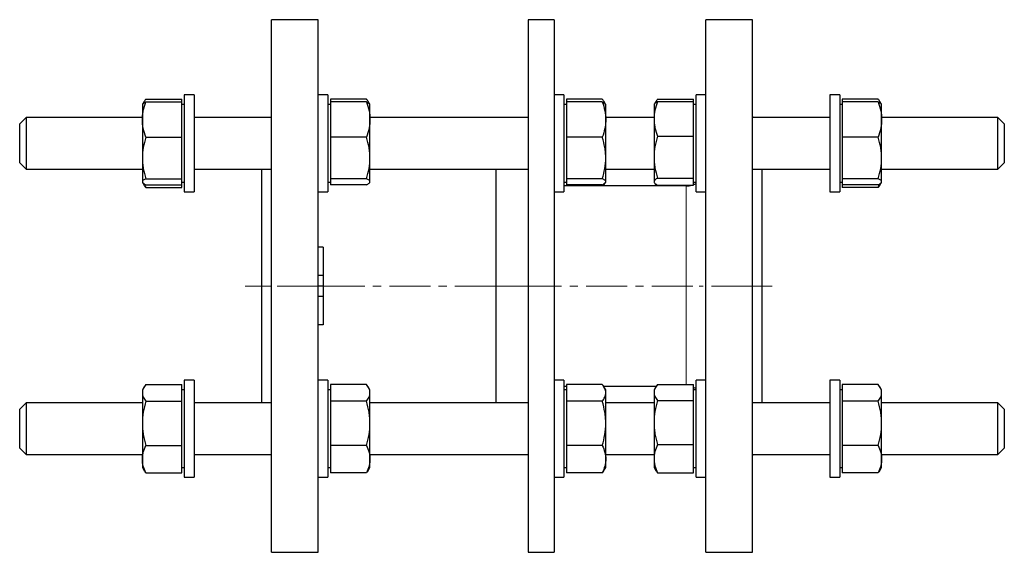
# Model space of a CAD drawing. Header units: millimetres. Extents: x 53 to 663, y 67 to 676.
# Tile 2 of 2: x 358 to 663, y 501 to 666. Entities that reach past the tile are written whole.
import ezdxf

# ---------------------------------------------------------------- set-up
doc = ezdxf.new("R2010")
doc.units = ezdxf.units.MM
doc.linetypes.add('CENTERX2', pattern=[20.32, 12.7, -2.54, 2.54, -2.54])
doc.layers.add('FORMAT', color=7, linetype='Continuous')

msp = doc.modelspace()

# ---------------------------------------------------------------- linework, layer by layer
at = {"color": 7, "linetype": 'Continuous', "lineweight": 25}
for p, q in [((450.01, 665.53), (435.51, 665.53)), ((435.51, 500.53), (435.51, 665.53)), ((450.01, 500.53), (450.01, 665.53)), ((523.05, 665.53), (515.05, 665.53)), ((515.05, 665.53), (515.05, 500.53)), ((523.05, 665.53), (523.05, 500.53)), ((584.51, 665.53), (570.01, 665.53)), ((570.01, 583.03), (570.01, 665.53)), ((584.51, 583.03), (584.51, 665.53)), ((396.58, 640.96), (407.71, 640.96)), ((407.71, 640.06), (407.71, 640.96)), ((411.51, 642.23), (408.51, 642.23)), ((408.51, 642.23), (408.51, 636.42)), ((411.51, 642.23), (411.51, 636.42)), ((453.01, 642.23), (450.01, 642.23)), ((453.01, 642.23), (453.01, 636.42)), ((453.81, 640.96), (453.81, 640.06)), ((464.94, 640.96), (453.81, 640.96)), ((526.05, 642.23), (523.05, 642.23)), ((526.05, 642.23), (526.05, 636.42)), ((526.85, 640.96), (526.85, 640.06)), ((537.98, 640.96), (526.85, 640.96)), ((555.08, 640.91), (566.21, 640.91)), ((566.21, 640.17), (566.21, 640.91)), ((570.01, 642.23), (567.01, 642.23)), ((567.01, 612.23), (567.01, 642.23)), ((611.51, 642.23), (608.51, 642.23)), ((608.51, 642.23), (608.51, 636.42)), ((611.51, 642.23), (611.51, 636.42)), ((612.31, 640.96), (612.31, 640.06)), ((623.44, 640.96), (612.31, 640.96)), ((395.57, 639.34), (395.51, 639.23)), ((395.51, 639.23), (395.51, 634.58)), ((396.07, 640.19), (395.57, 639.34)), ((396.58, 640.06), (407.71, 640.06)), ((407.71, 634.58), (407.71, 640.06)), ((408.51, 639.23), (407.71, 639.23)), ((453.81, 639.23), (453.01, 639.23)), ((453.81, 640.06), (453.81, 634.58)), ((464.94, 640.06), (453.81, 640.06)), ((465.94, 639.34), (465.45, 640.19)), ((466.01, 639.23), (465.94, 639.34)), ((466.01, 634.58), (466.01, 639.23)), ((526.85, 639.23), (526.05, 639.23)), ((526.85, 640.06), (526.85, 634.58)), ((537.98, 640.06), (526.85, 640.06)), ((538.98, 639.34), (538.49, 640.19)), ((539.05, 639.23), (538.98, 639.34)), ((539.05, 634.58), (539.05, 639.23)), ((554.1, 639.38), (554.01, 639.23)), ((554.01, 639.23), (554.01, 634.79)), ((554.5, 640.08), (554.1, 639.38)), ((555.08, 640.17), (566.21, 640.17)), ((566.21, 634.79), (566.21, 640.17)), ((567.01, 639.23), (566.21, 639.23)), ((612.31, 639.23), (611.51, 639.23)), ((612.31, 640.06), (612.31, 634.58)), ((623.44, 640.06), (612.31, 640.06)), ((624.44, 639.34), (623.95, 640.19)), ((624.51, 639.23), (624.44, 639.34)), ((624.51, 634.58), (624.51, 639.23)), ((359.51, 635.23), (357.51, 633.23)), ((395.51, 635.23), (359.51, 635.23)), ((359.51, 635.23), (359.51, 621.59)), ((395.51, 634.58), (395.51, 622.69)), ((407.71, 629.11), (407.71, 634.58)), ((408.51, 636.42), (408.51, 612.23)), ((411.51, 636.42), (411.51, 612.23)), ((435.51, 635.23), (411.51, 635.23)), ((435.51, 635.53), (435.2, 635.23)), ((453.01, 636.42), (453.01, 612.23)), ((453.81, 634.58), (453.81, 629.11)), ((515.05, 635.23), (466.01, 635.23)), ((466.01, 622.69), (466.01, 634.58)), ((526.05, 636.42), (526.05, 612.23)), ((526.85, 634.58), (526.85, 629.11)), ((554.01, 635.23), (539.05, 635.23)), ((539.05, 622.69), (539.05, 634.58)), ((554.01, 634.79), (554.01, 622.94)), ((566.21, 629.41), (566.21, 634.79)), ((584.82, 635.23), (584.51, 635.53)), ((608.51, 635.23), (584.51, 635.23)), ((608.51, 636.42), (608.51, 612.23)), ((611.51, 636.42), (611.51, 612.23)), ((612.31, 634.58), (612.31, 629.11)), ((660.51, 635.23), (624.51, 635.23)), ((624.51, 622.69), (624.51, 634.58)), ((662.51, 633.23), (660.51, 635.23)), ((660.51, 621.59), (660.51, 635.23)), ((357.51, 623), (357.51, 633.23)), ((662.51, 633.23), (662.51, 623)), ((396.58, 629.11), (407.71, 629.11)), ((407.71, 622.69), (407.71, 629.11)), ((464.94, 629.11), (453.81, 629.11)), ((453.81, 629.11), (453.81, 622.69)), ((537.98, 629.11), (526.85, 629.11)), ((526.85, 629.11), (526.85, 622.69)), ((555.08, 629.41), (566.21, 629.41)), ((566.21, 622.94), (566.21, 629.41)), ((612.31, 629.11), (612.31, 622.69)), ((623.44, 629.11), (612.31, 629.11)), ((357.51, 621.23), (357.51, 623)), ((395.51, 622.69), (395.51, 615.34)), ((407.71, 616.28), (407.71, 622.69)), ((453.81, 622.69), (453.81, 616.28)), ((466.01, 615.34), (466.01, 622.69)), ((526.85, 622.69), (526.85, 616.28)), ((539.05, 615.34), (539.05, 622.69)), ((554.01, 622.94), (554.01, 615.38)), ((566.21, 616.47), (566.21, 622.94)), ((612.31, 622.69), (612.31, 616.28)), ((624.51, 615.34), (624.51, 622.69)), ((662.51, 623), (662.51, 621.23)), ((357.51, 621.23), (359.51, 619.23)), ((359.51, 621.59), (359.51, 619.23)), ((359.51, 619.23), (395.51, 619.23)), ((411.51, 619.23), (435.51, 619.23)), ((432.51, 546.84), (432.51, 619.23)), ((466.01, 619.23), (515.05, 619.23)), ((505.05, 619.23), (505.05, 546.84)), ((539.05, 619.23), (554.01, 619.23)), ((584.51, 619.23), (608.51, 619.23)), ((587.51, 583.03), (587.51, 619.23)), ((624.51, 619.23), (660.51, 619.23)), ((660.51, 619.23), (660.51, 621.59)), ((660.51, 619.23), (662.51, 621.23)), ((396.58, 616.28), (407.71, 616.28)), ((407.71, 615.34), (407.71, 616.28)), ((464.94, 616.28), (453.81, 616.28)), ((453.81, 616.28), (453.81, 615.34)), ((537.98, 616.28), (526.85, 616.28)), ((526.85, 616.28), (526.85, 615.34)), ((555.08, 616.47), (566.21, 616.47)), ((566.21, 615.38), (566.21, 616.47)), ((623.44, 616.28), (612.31, 616.28)), ((612.31, 616.28), (612.31, 615.34)), ((395.51, 615.34), (395.51, 615.23)), ((395.51, 615.23), (395.57, 615.11)), ((395.59, 615.09), (396.07, 614.26)), ((396.58, 614.4), (407.71, 614.4)), ((396.58, 613.5), (407.71, 613.5)), ((407.71, 614.4), (407.71, 615.34)), ((407.71, 615.23), (408.51, 615.23)), ((407.71, 613.5), (407.71, 614.4)), ((453.01, 615.23), (453.81, 615.23)), ((453.81, 615.34), (453.81, 614.4)), ((464.94, 614.4), (453.81, 614.4)), ((465.94, 615.11), (466.01, 615.23)), ((466.01, 615.23), (466.01, 615.34)), ((526.05, 615.23), (526.85, 615.23)), ((564.01, 614.03), (526.05, 614.03)), ((526.85, 615.34), (526.85, 614.4)), ((537.98, 614.4), (526.85, 614.4)), ((526.85, 614.4), (526.85, 614.03)), ((538.49, 614.27), (538.35, 614.03)), ((538.49, 614.26), (538.97, 615.09)), ((538.98, 615.11), (539.05, 615.23)), ((539.05, 615.23), (539.05, 615.34)), ((554.01, 615.38), (554.01, 615.23)), ((554.01, 615.23), (554.1, 615.07)), ((554.12, 615.04), (554.5, 614.38)), ((555.08, 614.29), (566.21, 614.29)), ((566.21, 614.29), (566.21, 615.38)), ((566.21, 615.23), (567.01, 615.23)), ((611.51, 615.23), (612.31, 615.23)), ((612.31, 615.34), (612.31, 614.4)), ((623.44, 614.4), (612.31, 614.4)), ((612.31, 614.4), (612.31, 613.5)), ((623.44, 613.5), (612.31, 613.5)), ((623.95, 614.26), (624.43, 615.09)), ((624.44, 615.11), (624.51, 615.23)), ((624.51, 615.23), (624.51, 615.34)), ((408.51, 612.23), (411.51, 612.23)), ((450.01, 612.23), (453.01, 612.23)), ((523.05, 612.23), (526.05, 612.23)), ((567.01, 612.23), (570.01, 612.23)), ((608.51, 612.23), (611.51, 612.23)), ((451.51, 595.03), (450.01, 595.03)), ((451.51, 595.03), (451.51, 586.29)), ((451.51, 586.29), (450.01, 586.29)), ((451.51, 586.29), (451.51, 583.03)), ((451.51, 583.03), (450.01, 583.03)), ((451.51, 583.03), (451.51, 579.78)), ((570.01, 500.53), (570.01, 583.03)), ((584.51, 500.53), (584.51, 583.03)), ((587.51, 546.84), (587.51, 583.03)), ((451.51, 579.78), (450.01, 579.78)), ((451.51, 579.78), (451.51, 571.03)), ((451.51, 571.03), (450.01, 571.03)), ((396.58, 552.57), (407.71, 552.57)), ((407.71, 549.95), (407.71, 552.57)), ((411.51, 553.84), (408.51, 553.84)), ((408.51, 553.84), (408.51, 526.98)), ((411.51, 553.84), (411.51, 526.98)), ((453.01, 553.84), (450.01, 553.84)), ((453.01, 553.84), (453.01, 526.98)), ((453.81, 552.57), (453.81, 549.95)), ((464.94, 552.57), (453.81, 552.57)), ((526.05, 553.84), (523.05, 553.84)), ((526.05, 553.84), (526.05, 526.98)), ((526.85, 552.57), (526.85, 549.95)), ((537.98, 552.57), (526.85, 552.57)), ((555.08, 552.52), (566.21, 552.52)), ((566.21, 550.05), (566.21, 552.52)), ((570.01, 553.84), (567.01, 553.84)), ((567.01, 523.84), (567.01, 553.84)), ((611.51, 553.84), (608.51, 553.84)), ((608.51, 553.84), (608.51, 526.98)), ((611.51, 553.84), (611.51, 526.98)), ((612.31, 552.57), (612.31, 549.95)), ((623.44, 552.57), (612.31, 552.57)), ((396.07, 551.8), (395.51, 550.84)), ((395.51, 550.84), (395.51, 549.95)), ((395.51, 549.95), (395.51, 540.47)), ((408.51, 550.84), (407.71, 550.84)), ((407.71, 547.33), (407.71, 549.95)), ((453.81, 550.84), (453.01, 550.84)), ((453.81, 549.95), (453.81, 547.33)), ((466.01, 550.84), (465.45, 551.8)), ((466.01, 549.95), (466.01, 550.84)), ((466.01, 540.47), (466.01, 549.95)), ((526.05, 552.03), (526.85, 552.03)), ((526.85, 550.84), (526.05, 550.84)), ((526.85, 549.95), (526.85, 547.33)), ((538.35, 552.03), (554.72, 552.03)), ((539.05, 550.84), (538.49, 551.8)), ((539.05, 549.95), (539.05, 550.84)), ((539.05, 540.47), (539.05, 549.95)), ((554.5, 551.69), (554.01, 550.84)), ((554.01, 550.84), (554.01, 550.05)), ((554.01, 550.05), (554.01, 540.73)), ((567.01, 550.84), (566.21, 550.84)), ((566.21, 547.57), (566.21, 550.05)), ((612.31, 550.84), (611.51, 550.84)), ((612.31, 549.95), (612.31, 547.33)), ((624.51, 550.84), (623.95, 551.8)), ((624.51, 549.95), (624.51, 550.84)), ((624.51, 540.47), (624.51, 549.95)), ((359.51, 546.84), (357.51, 544.84)), ((395.51, 546.84), (359.51, 546.84)), ((359.51, 546.84), (359.51, 530.84)), ((396.58, 547.33), (407.71, 547.33)), ((407.71, 540.47), (407.71, 547.33)), ((435.51, 546.84), (411.51, 546.84)), ((453.81, 547.33), (453.81, 540.47)), ((464.94, 547.33), (453.81, 547.33)), ((515.05, 546.84), (466.01, 546.84)), ((526.85, 547.33), (526.85, 540.47)), ((537.98, 547.33), (526.85, 547.33)), ((554.01, 546.84), (539.05, 546.84)), ((555.08, 547.57), (566.21, 547.57)), ((566.21, 540.73), (566.21, 547.57)), ((608.51, 546.84), (584.51, 546.84)), ((612.31, 547.33), (612.31, 540.47)), ((623.44, 547.33), (612.31, 547.33)), ((660.51, 546.84), (624.51, 546.84)), ((662.51, 544.84), (660.51, 546.84)), ((660.51, 530.84), (660.51, 546.84)), ((357.51, 532.84), (357.51, 544.84)), ((662.51, 544.84), (662.51, 532.84)), ((395.51, 540.47), (395.51, 529.36)), ((407.71, 533.6), (407.71, 540.47)), ((453.81, 540.47), (453.81, 533.6)), ((466.01, 529.36), (466.01, 540.47)), ((526.85, 540.47), (526.85, 533.6)), ((539.05, 529.36), (539.05, 540.47)), ((554.01, 540.73), (554.01, 529.52)), ((566.21, 533.89), (566.21, 540.73)), ((612.31, 540.47), (612.31, 533.6)), ((624.51, 529.36), (624.51, 540.47)), ((555.08, 533.89), (566.21, 533.89)), ((566.21, 529.52), (566.21, 533.89)), ((357.51, 532.84), (359.51, 530.84)), ((359.51, 530.84), (395.51, 530.84)), ((396.58, 533.6), (407.71, 533.6)), ((407.71, 529.36), (407.71, 533.6)), ((411.51, 530.84), (435.51, 530.84)), ((435.2, 530.84), (435.51, 530.53)), ((464.94, 533.6), (453.81, 533.6)), ((453.81, 533.6), (453.81, 529.36)), ((466.01, 530.84), (515.05, 530.84)), ((537.98, 533.6), (526.85, 533.6)), ((526.85, 533.6), (526.85, 529.36)), ((539.05, 530.84), (554.01, 530.84)), ((584.51, 530.53), (584.82, 530.84)), ((584.51, 530.84), (608.51, 530.84)), ((623.44, 533.6), (612.31, 533.6)), ((612.31, 533.6), (612.31, 529.36)), ((624.51, 530.84), (660.51, 530.84)), ((660.51, 530.84), (662.51, 532.84)), ((395.51, 529.36), (395.51, 526.84)), ((407.71, 525.11), (407.71, 529.36)), ((453.81, 529.36), (453.81, 525.11)), ((466.01, 526.84), (466.01, 529.36)), ((526.85, 529.36), (526.85, 525.11)), ((539.05, 526.84), (539.05, 529.36)), ((554.01, 529.52), (554.01, 526.84)), ((566.21, 525.15), (566.21, 529.52)), ((612.31, 529.36), (612.31, 525.11)), ((624.51, 526.84), (624.51, 529.36)), ((395.51, 526.84), (396.07, 525.88)), ((396.58, 525.11), (407.71, 525.11)), ((407.71, 526.84), (408.51, 526.84)), ((408.51, 526.98), (408.51, 523.84)), ((411.51, 526.98), (411.51, 523.84)), ((453.01, 526.98), (453.01, 523.84)), ((453.01, 526.84), (453.81, 526.84)), ((464.94, 525.11), (453.81, 525.11)), ((465.45, 525.88), (466.01, 526.84)), ((526.05, 526.98), (526.05, 523.84)), ((526.05, 526.84), (526.85, 526.84)), ((537.98, 525.11), (526.85, 525.11)), ((538.49, 525.88), (539.05, 526.84)), ((554.01, 526.84), (554.5, 525.99)), ((555.08, 525.15), (566.21, 525.15)), ((566.21, 526.84), (567.01, 526.84)), ((608.51, 526.98), (608.51, 523.84)), ((611.51, 526.98), (611.51, 523.84)), ((611.51, 526.84), (612.31, 526.84)), ((623.44, 525.11), (612.31, 525.11)), ((623.95, 525.88), (624.51, 526.84)), ((408.51, 523.84), (411.51, 523.84)), ((450.01, 523.84), (453.01, 523.84)), ((523.05, 523.84), (526.05, 523.84)), ((567.01, 523.84), (570.01, 523.84)), ((608.51, 523.84), (611.51, 523.84)), ((435.51, 500.53), (450.01, 500.53)), ((515.05, 500.53), (523.05, 500.53)), ((570.01, 500.53), (584.51, 500.53))]:
    msp.add_line(p, q, dxfattribs=at)
at = {"color": 8, "linetype": 'Continuous', "lineweight": 18}
msp.add_line((564.01, 552.52), (564.01, 614.03), dxfattribs=at)
at = {"color": 7, "linetype": 'Continuous', "lineweight": 25}
for centre, start, end in [((564.01, 620.03), 270, 286.7095), ((564.01, 620.03), 291.5102, 300), ((564.01, 546.03), 60, 68.4898)]:
    msp.add_arc(centre, 6, start, end, dxfattribs=at)
for points, knots in [([(396.58, 640.96), (396.48, 640.81), (396.27, 640.53), (396.01, 640.1), (395.84, 639.78), (395.77, 639.59), (395.76, 639.55)], [0, 0, 0, 0, 0.3051034, 0.6102932, 0.915324, 1, 1, 1, 1]), ([(465.76, 639.55), (465.74, 639.62), (465.66, 639.82), (465.48, 640.15), (465.23, 640.56), (465.04, 640.82), (464.94, 640.96)], [0, 0, 0, 0, 0.1326298, 0.4216902, 0.7108816, 1, 1, 1, 1]), ([(538.8, 639.55), (538.78, 639.62), (538.7, 639.82), (538.52, 640.15), (538.27, 640.56), (538.08, 640.82), (537.98, 640.96)], [0, 0, 0, 0, 0.13263, 0.42169, 0.710882, 1, 1, 1, 1]), ([(555.08, 640.91), (554.98, 640.78), (554.77, 640.51), (554.51, 640.11), (554.34, 639.8), (554.27, 639.62), (554.26, 639.58)], [0, 0, 0, 0, 0.305078, 0.610242, 0.915247, 1, 1, 1, 1]), ([(624.26, 639.55), (624.24, 639.62), (624.16, 639.82), (623.98, 640.15), (623.73, 640.56), (623.54, 640.82), (623.44, 640.96)], [0, 0, 0, 0, 0.13263, 0.42169, 0.710882, 1, 1, 1, 1]), ([(395.51, 634.58), (395.51, 635.04), (395.53, 635.51), (395.63, 636.44), (395.71, 636.9), (395.99, 638.27), (396.26, 639.17), (396.58, 640.06)], [0, 0, 0, 0, 0.25, 0.25, 0.5, 0.5, 1, 1, 1, 1]), ([(395.58, 639.34), (395.61, 639.38), (395.67, 639.48), (395.83, 639.62), (396.04, 639.77), (396.29, 639.91), (396.48, 640.01), (396.58, 640.06)], [0, 0, 0, 0, 0.187388, 0.387792, 0.591817, 0.795934, 1, 1, 1, 1]), ([(464.94, 640.06), (465.26, 639.16), (465.54, 638.25), (465.91, 636.42), (466.01, 635.51), (466.01, 634.58)], [0, 0, 0, 0, 0.5, 0.5, 1, 1, 1, 1]), ([(464.94, 640.06), (465.04, 640), (465.25, 639.9), (465.51, 639.75), (465.72, 639.59), (465.87, 639.46), (465.92, 639.37), (465.94, 639.34)], [0, 0, 0, 0, 0.215476, 0.431012, 0.646437, 0.86593, 1, 1, 1, 1]), ([(537.98, 640.06), (538.3, 639.16), (538.58, 638.25), (538.95, 636.42), (539.05, 635.51), (539.05, 634.58)], [0, 0, 0, 0, 0.5, 0.5, 1, 1, 1, 1]), ([(537.98, 640.06), (538.08, 640), (538.29, 639.9), (538.55, 639.75), (538.76, 639.59), (538.91, 639.46), (538.96, 639.37), (538.98, 639.34)], [0, 0, 0, 0, 0.215476, 0.431012, 0.646437, 0.86593, 1, 1, 1, 1]), ([(555.08, 640.17), (554.76, 639.29), (554.48, 638.4), (554.11, 636.6), (554.01, 635.7), (554.01, 634.79)], [0, 0, 0, 0, 0.5, 0.5, 1, 1, 1, 1]), ([(554.1, 639.38), (554.13, 639.42), (554.18, 639.51), (554.33, 639.66), (554.54, 639.83), (554.79, 640), (554.98, 640.11), (555.08, 640.17)], [0, 0, 0, 0, 0.144222, 0.355272, 0.570134, 0.785094, 1, 1, 1, 1]), ([(623.44, 640.06), (623.76, 639.16), (624.04, 638.25), (624.41, 636.42), (624.51, 635.51), (624.51, 634.58)], [0, 0, 0, 0, 0.5, 0.5, 1, 1, 1, 1]), ([(623.44, 640.06), (623.54, 640), (623.75, 639.9), (624.01, 639.75), (624.22, 639.59), (624.37, 639.46), (624.42, 639.37), (624.44, 639.34)], [0, 0, 0, 0, 0.2154757, 0.4310125, 0.6464369, 0.8659297, 1, 1, 1, 1]), ([(396.58, 629.11), (396.26, 630), (395.98, 630.91), (395.61, 632.74), (395.51, 633.66), (395.51, 634.58)], [0, 0, 0, 0, 0.5, 0.5, 1, 1, 1, 1]), ([(466.01, 634.58), (466.01, 634.12), (465.99, 633.65), (465.89, 632.72), (465.81, 632.26), (465.53, 630.89), (465.26, 629.99), (464.94, 629.11)], [0, 0, 0, 0, 0.25, 0.25, 0.5, 0.5, 1, 1, 1, 1]), ([(539.05, 634.58), (539.05, 634.12), (539.03, 633.65), (538.93, 632.72), (538.85, 632.26), (538.57, 630.89), (538.3, 629.99), (537.98, 629.11)], [0, 0, 0, 0, 0.25, 0.25, 0.5, 0.5, 1, 1, 1, 1]), ([(554.01, 634.79), (554.01, 634.33), (554.03, 633.88), (554.13, 632.96), (554.21, 632.51), (554.49, 631.16), (554.76, 630.28), (555.08, 629.41)], [0, 0, 0, 0, 0.25, 0.25, 0.5, 0.5, 1, 1, 1, 1]), ([(624.51, 634.58), (624.51, 634.12), (624.49, 633.65), (624.39, 632.72), (624.31, 632.26), (624.03, 630.89), (623.76, 629.99), (623.44, 629.11)], [0, 0, 0, 0, 0.25, 0.25, 0.5, 0.5, 1, 1, 1, 1]), ([(396.58, 629.11), (396.25, 628.06), (395.99, 627), (395.61, 624.86), (395.51, 623.78), (395.51, 622.69)], [0, 0, 0, 0, 0.5, 0.5, 1, 1, 1, 1]), ([(466.01, 622.69), (466.01, 623.24), (465.98, 623.78), (465.89, 624.86), (465.81, 625.4), (465.53, 627), (465.26, 628.06), (464.94, 629.11)], [0, 0, 0, 0, 0.25, 0.25, 0.5, 0.5, 1, 1, 1, 1]), ([(539.05, 622.69), (539.05, 623.24), (539.02, 623.78), (538.93, 624.86), (538.85, 625.4), (538.57, 627), (538.3, 628.06), (537.98, 629.11)], [0, 0, 0, 0, 0.25, 0.25, 0.5, 0.5, 1, 1, 1, 1]), ([(555.08, 629.41), (554.75, 628.35), (554.49, 627.28), (554.11, 625.13), (554.01, 624.04), (554.01, 622.94)], [0, 0, 0, 0, 0.5, 0.5, 1, 1, 1, 1]), ([(624.51, 622.69), (624.51, 623.24), (624.48, 623.78), (624.39, 624.86), (624.31, 625.4), (624.03, 627), (623.76, 628.06), (623.44, 629.11)], [0, 0, 0, 0, 0.25, 0.25, 0.5, 0.5, 1, 1, 1, 1]), ([(395.51, 622.69), (395.51, 622.15), (395.54, 621.6), (395.63, 620.52), (395.71, 619.98), (395.99, 618.38), (396.26, 617.32), (396.58, 616.28)], [0, 0, 0, 0, 0.25, 0.25, 0.5, 0.5, 1, 1, 1, 1]), ([(464.94, 616.28), (465.27, 617.33), (465.53, 618.38), (465.91, 620.52), (466.01, 621.6), (466.01, 622.69)], [0, 0, 0, 0, 0.5, 0.5, 1, 1, 1, 1]), ([(537.98, 616.28), (538.31, 617.33), (538.57, 618.38), (538.95, 620.52), (539.05, 621.6), (539.05, 622.69)], [0, 0, 0, 0, 0.5, 0.5, 1, 1, 1, 1]), ([(554.01, 622.94), (554.01, 622.39), (554.04, 621.84), (554.13, 620.75), (554.21, 620.2), (554.49, 618.59), (554.76, 617.52), (555.08, 616.47)], [0, 0, 0, 0, 0.25, 0.25, 0.5, 0.5, 1, 1, 1, 1]), ([(623.44, 616.28), (623.77, 617.33), (624.03, 618.38), (624.41, 620.52), (624.51, 621.6), (624.51, 622.69)], [0, 0, 0, 0, 0.5, 0.5, 1, 1, 1, 1]), ([(396.58, 616.28), (396.25, 616.12), (395.99, 615.97), (395.61, 615.66), (395.51, 615.5), (395.51, 615.34)], [0, 0, 0, 0, 0.5, 0.5, 1, 1, 1, 1]), ([(466.01, 615.34), (466.01, 615.42), (465.98, 615.5), (465.89, 615.66), (465.81, 615.73), (465.53, 615.97), (465.26, 616.12), (464.94, 616.28)], [0, 0, 0, 0, 0.25, 0.25, 0.5, 0.5, 1, 1, 1, 1]), ([(539.05, 615.34), (539.05, 615.42), (539.02, 615.5), (538.93, 615.66), (538.85, 615.73), (538.57, 615.97), (538.3, 616.12), (537.98, 616.28)], [0, 0, 0, 0, 0.25, 0.25, 0.5, 0.5, 1, 1, 1, 1]), ([(555.08, 616.47), (554.75, 616.29), (554.49, 616.11), (554.11, 615.75), (554.01, 615.56), (554.01, 615.38)], [0, 0, 0, 0, 0.5, 0.5, 1, 1, 1, 1]), ([(624.51, 615.34), (624.51, 615.42), (624.48, 615.5), (624.39, 615.66), (624.31, 615.73), (624.03, 615.97), (623.76, 616.12), (623.44, 616.28)], [0, 0, 0, 0, 0.25, 0.25, 0.5, 0.5, 1, 1, 1, 1]), ([(395.51, 615.34), (395.51, 615.26), (395.54, 615.18), (395.63, 615.02), (395.71, 614.94), (395.99, 614.71), (396.26, 614.55), (396.58, 614.4)], [0, 0, 0, 0, 0.25, 0.25, 0.5, 0.5, 1, 1, 1, 1]), ([(396.58, 613.5), (396.48, 613.64), (396.29, 613.89), (396.14, 614.15), (396.07, 614.27)], [0, 0, 0, 0, 0.554854, 1, 1, 1, 1]), ([(396.11, 614.65), (396.15, 614.52), (396.29, 614.13), (396.46, 613.75), (396.58, 613.5)], [0, 0, 0, 0, 0.334078, 1, 1, 1, 1]), ([(464.94, 614.4), (465.27, 614.55), (465.53, 614.71), (465.91, 615.02), (466.01, 615.18), (466.01, 615.34)], [0, 0, 0, 0, 0.5, 0.5, 1, 1, 1, 1]), ([(537.98, 614.4), (538.31, 614.55), (538.57, 614.71), (538.95, 615.02), (539.05, 615.18), (539.05, 615.34)], [0, 0, 0, 0, 0.5, 0.5, 1, 1, 1, 1]), ([(538.22, 614.03), (538.29, 614.21), (538.38, 614.42), (538.45, 614.63), (538.46, 614.66)], [0, 0, 0, 0, 0.863851, 1, 1, 1, 1]), ([(554.01, 615.38), (554.01, 615.28), (554.04, 615.19), (554.13, 615.01), (554.21, 614.92), (554.49, 614.64), (554.76, 614.46), (555.08, 614.29)], [0, 0, 0, 0, 0.25, 0.25, 0.5, 0.5, 1, 1, 1, 1]), ([(554.72, 614.03), (554.65, 614.14), (554.57, 614.25), (554.51, 614.37), (554.5, 614.38)], [0, 0, 0, 0, 0.915735, 1, 1, 1, 1]), ([(554.67, 614.54), (554.72, 614.39), (554.79, 614.22), (554.86, 614.05), (554.87, 614.03)], [0, 0, 0, 0, 0.879652, 1, 1, 1, 1]), ([(623.44, 614.4), (623.77, 614.55), (624.03, 614.71), (624.41, 615.02), (624.51, 615.18), (624.51, 615.34)], [0, 0, 0, 0, 0.5, 0.5, 1, 1, 1, 1]), ([(623.44, 613.5), (623.52, 613.68), (623.68, 614.03), (623.84, 614.42), (623.91, 614.63), (623.92, 614.66)], [0, 0, 0, 0, 0.463292, 0.926937, 1, 1, 1, 1]), ([(623.95, 614.27), (623.88, 614.14), (623.73, 613.89), (623.54, 613.63), (623.44, 613.5)], [0, 0, 0, 0, 0.474578, 1, 1, 1, 1]), ([(396.58, 552.57), (396.25, 552.14), (395.99, 551.71), (395.61, 550.84), (395.51, 550.39), (395.51, 549.95)], [0, 0, 0, 0, 0.5, 0.5, 1, 1, 1, 1]), ([(466.01, 549.95), (466.01, 550.17), (465.98, 550.39), (465.89, 550.84), (465.81, 551.05), (465.53, 551.71), (465.26, 552.14), (464.94, 552.57)], [0, 0, 0, 0, 0.25, 0.25, 0.5, 0.5, 1, 1, 1, 1]), ([(539.05, 549.95), (539.05, 550.17), (539.02, 550.39), (538.93, 550.84), (538.85, 551.05), (538.57, 551.71), (538.3, 552.14), (537.98, 552.57)], [0, 0, 0, 0, 0.25, 0.25, 0.5, 0.5, 1, 1, 1, 1]), ([(555.08, 552.52), (554.75, 552.12), (554.49, 551.71), (554.11, 550.88), (554.01, 550.47), (554.01, 550.05)], [0, 0, 0, 0, 0.5, 0.5, 1, 1, 1, 1]), ([(624.51, 549.95), (624.51, 550.17), (624.48, 550.39), (624.39, 550.84), (624.31, 551.05), (624.03, 551.71), (623.76, 552.14), (623.44, 552.57)], [0, 0, 0, 0, 0.25, 0.25, 0.5, 0.5, 1, 1, 1, 1]), ([(395.51, 549.95), (395.51, 549.73), (395.54, 549.5), (395.63, 549.06), (395.71, 548.84), (395.99, 548.19), (396.26, 547.76), (396.58, 547.33)], [0, 0, 0, 0, 0.25, 0.25, 0.5, 0.5, 1, 1, 1, 1]), ([(464.94, 547.33), (465.27, 547.76), (465.53, 548.19), (465.91, 549.06), (466.01, 549.5), (466.01, 549.95)], [0, 0, 0, 0, 0.5, 0.5, 1, 1, 1, 1]), ([(537.98, 547.33), (538.31, 547.76), (538.57, 548.19), (538.95, 549.06), (539.05, 549.5), (539.05, 549.95)], [0, 0, 0, 0, 0.5, 0.5, 1, 1, 1, 1]), ([(554.01, 550.05), (554.01, 549.84), (554.04, 549.62), (554.13, 549.21), (554.21, 549), (554.49, 548.38), (554.76, 547.97), (555.08, 547.57)], [0, 0, 0, 0, 0.25, 0.25, 0.5, 0.5, 1, 1, 1, 1]), ([(623.44, 547.33), (623.77, 547.76), (624.03, 548.19), (624.41, 549.06), (624.51, 549.5), (624.51, 549.95)], [0, 0, 0, 0, 0.5, 0.5, 1, 1, 1, 1]), ([(396.58, 547.33), (396.25, 546.21), (395.99, 545.08), (395.61, 542.79), (395.51, 541.63), (395.51, 540.47)], [0, 0, 0, 0, 0.5, 0.5, 1, 1, 1, 1]), ([(466.01, 540.47), (466.01, 541.05), (465.98, 541.63), (465.89, 542.79), (465.81, 543.37), (465.53, 545.08), (465.26, 546.21), (464.94, 547.33)], [0, 0, 0, 0, 0.25, 0.25, 0.5, 0.5, 1, 1, 1, 1]), ([(539.05, 540.47), (539.05, 541.05), (539.02, 541.63), (538.93, 542.79), (538.85, 543.37), (538.57, 545.08), (538.3, 546.21), (537.98, 547.33)], [0, 0, 0, 0, 0.25, 0.25, 0.5, 0.5, 1, 1, 1, 1]), ([(555.08, 547.57), (554.75, 546.45), (554.49, 545.32), (554.11, 543.04), (554.01, 541.89), (554.01, 540.73)], [0, 0, 0, 0, 0.5, 0.5, 1, 1, 1, 1]), ([(624.51, 540.47), (624.51, 541.05), (624.48, 541.63), (624.39, 542.79), (624.31, 543.37), (624.03, 545.08), (623.76, 546.21), (623.44, 547.33)], [0, 0, 0, 0, 0.25, 0.25, 0.5, 0.5, 1, 1, 1, 1]), ([(395.51, 540.47), (395.51, 539.88), (395.54, 539.3), (395.63, 538.14), (395.71, 537.57), (395.99, 535.85), (396.26, 534.72), (396.58, 533.6)], [0, 0, 0, 0, 0.25, 0.25, 0.5, 0.5, 1, 1, 1, 1]), ([(464.94, 533.6), (465.27, 534.72), (465.53, 535.86), (465.91, 538.14), (466.01, 539.3), (466.01, 540.47)], [0, 0, 0, 0, 0.5, 0.5, 1, 1, 1, 1]), ([(537.98, 533.6), (538.31, 534.72), (538.57, 535.86), (538.95, 538.14), (539.05, 539.3), (539.05, 540.47)], [0, 0, 0, 0, 0.5, 0.5, 1, 1, 1, 1]), ([(554.01, 540.73), (554.01, 540.15), (554.04, 539.56), (554.13, 538.41), (554.21, 537.84), (554.49, 536.13), (554.76, 535), (555.08, 533.89)], [0, 0, 0, 0, 0.25, 0.25, 0.5, 0.5, 1, 1, 1, 1]), ([(623.44, 533.6), (623.77, 534.72), (624.03, 535.86), (624.41, 538.14), (624.51, 539.3), (624.51, 540.47)], [0, 0, 0, 0, 0.5, 0.5, 1, 1, 1, 1]), ([(555.08, 533.89), (554.76, 533.18), (554.48, 532.45), (554.11, 530.99), (554.01, 530.26), (554.01, 529.52)], [0, 0, 0, 0, 0.5, 0.5, 1, 1, 1, 1]), ([(395.51, 529.36), (395.51, 529.71), (395.53, 530.07), (395.63, 530.8), (395.71, 531.16), (395.99, 532.22), (396.26, 532.91), (396.58, 533.6)], [0, 0, 0, 0, 0.25, 0.25, 0.5, 0.5, 1, 1, 1, 1]), ([(464.94, 533.6), (465.26, 532.91), (465.54, 532.2), (465.91, 530.79), (466.01, 530.07), (466.01, 529.36)], [0, 0, 0, 0, 0.5, 0.5, 1, 1, 1, 1]), ([(537.98, 533.6), (538.3, 532.91), (538.58, 532.2), (538.95, 530.79), (539.05, 530.07), (539.05, 529.36)], [0, 0, 0, 0, 0.5, 0.5, 1, 1, 1, 1]), ([(623.44, 533.6), (623.76, 532.91), (624.04, 532.2), (624.41, 530.79), (624.51, 530.07), (624.51, 529.36)], [0, 0, 0, 0, 0.5, 0.5, 1, 1, 1, 1]), ([(396.58, 525.11), (396.26, 525.8), (395.98, 526.51), (395.61, 527.93), (395.51, 528.64), (395.51, 529.36)], [0, 0, 0, 0, 0.5, 0.5, 1, 1, 1, 1]), ([(466.01, 529.36), (466.01, 529), (465.99, 528.64), (465.89, 527.91), (465.81, 527.56), (465.53, 526.49), (465.26, 525.8), (464.94, 525.11)], [0, 0, 0, 0, 0.25, 0.25, 0.5, 0.5, 1, 1, 1, 1]), ([(539.05, 529.36), (539.05, 529), (539.03, 528.64), (538.93, 527.91), (538.85, 527.56), (538.57, 526.49), (538.3, 525.8), (537.98, 525.11)], [0, 0, 0, 0, 0.25, 0.25, 0.5, 0.5, 1, 1, 1, 1]), ([(554.01, 529.52), (554.01, 529.15), (554.03, 528.78), (554.13, 528.04), (554.21, 527.67), (554.49, 526.58), (554.76, 525.86), (555.08, 525.15)], [0, 0, 0, 0, 0.25, 0.25, 0.5, 0.5, 1, 1, 1, 1]), ([(624.51, 529.36), (624.51, 529), (624.49, 528.64), (624.39, 527.91), (624.31, 527.56), (624.03, 526.49), (623.76, 525.8), (623.44, 525.11)], [0, 0, 0, 0, 0.25, 0.25, 0.5, 0.5, 1, 1, 1, 1]), ([(396.58, 525.11), (396.48, 525.25), (396.29, 525.5), (396.14, 525.76), (396.07, 525.88)], [0, 0, 0, 0, 0.554854, 1, 1, 1, 1]), ([(465.45, 525.88), (465.38, 525.75), (465.23, 525.5), (465.04, 525.24), (464.94, 525.11)], [0, 0, 0, 0, 0.474578, 1, 1, 1, 1]), ([(538.49, 525.88), (538.42, 525.75), (538.27, 525.5), (538.08, 525.24), (537.98, 525.11)], [0, 0, 0, 0, 0.474578, 1, 1, 1, 1]), ([(555.08, 525.15), (554.98, 525.29), (554.77, 525.56), (554.58, 525.83), (554.51, 525.98), (554.5, 525.99)], [0, 0, 0, 0, 0.482596, 0.965328, 1, 1, 1, 1]), ([(623.95, 525.88), (623.88, 525.75), (623.73, 525.5), (623.54, 525.24), (623.44, 525.11)], [0, 0, 0, 0, 0.474578, 1, 1, 1, 1])]:
    msp.add_open_spline(points, degree=3, knots=knots, dxfattribs=at)
at = {"layer": 'FORMAT', "linetype": 'CENTERX2', "lineweight": 18}
for p, q in [((435.51, 583.03), (427.31, 583.03)), ((450.01, 583.03), (435.51, 583.03)), ((505.05, 583.03), (450.01, 583.03)), ((515.05, 583.03), (505.05, 583.03)), ((515.05, 583.03), (523.05, 583.03)), ((566.01, 583.03), (523.05, 583.03)), ((584.51, 583.03), (568.01, 583.03)), ((584.51, 583.03), (590.63, 583.03))]:
    msp.add_line(p, q, dxfattribs=at)

doc.saveas('drawing.dxf')
